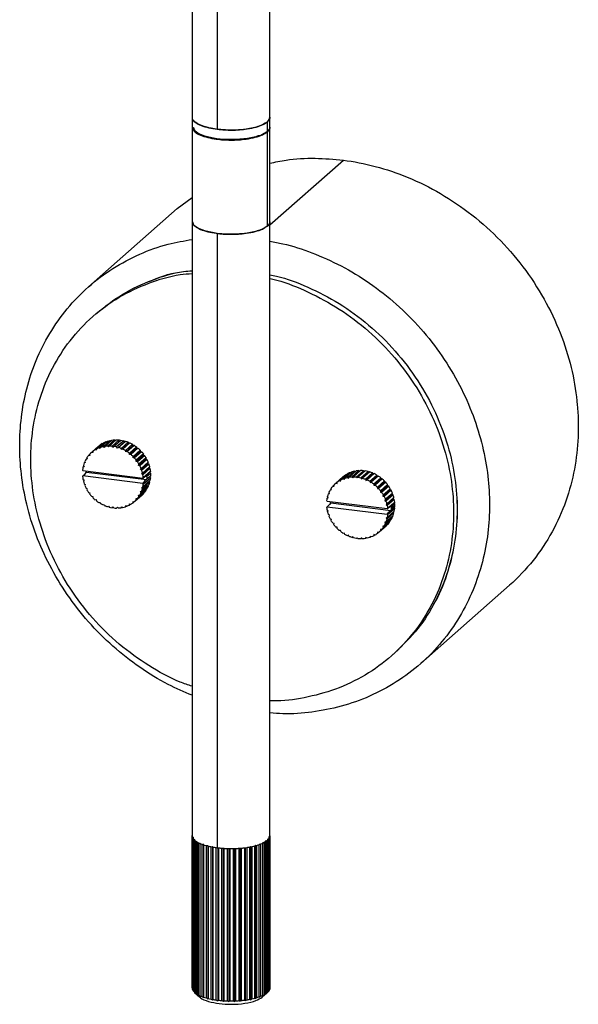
# Paper-space layout '_Dimétrica' of a CAD drawing. Header units: millimetres. Extents: x 123 to 304, y -406 to -14.
# Tile 1 of 2: x 123 to 234, y -406 to -210. Entities that reach past the tile are written whole.
import ezdxf

# ---------------------------------------------------------------- set-up
doc = ezdxf.new("R2010")
doc.units = ezdxf.units.MM

psp = doc.layouts.new('_Dimétrica')

# ---------------------------------------------------------------- linework, layer by layer
at = {"color": 7, "linetype": 'Continuous', "lineweight": 25}
for p, q in [((156.84, -184.83), (156.84, -231.02)), ((172.34, -231.02), (172.34, -184.83)), ((161.85, -187.24), (161.85, -231.55)), ((156.84, -231.12), (156.84, -372.24)), ((171.76, -230.12), (171.76, -232.01)), ((172.34, -372.24), (172.34, -231.12)), ((171.76, -232.1), (171.76, -250.86)), ((172.34, -250.59), (186.95, -237.7)), ((153.88, -247.34), (156.84, -245.12)), ((153.88, -247.34), (136.2, -262.93)), ((161.85, -252.3), (161.85, -374.66)), ((137.74, -268.24), (137.04, -268.86)), ((137.78, -295.23), (139.2, -293.98)), ((139.69, -293.75), (138.28, -295)), ((138.58, -294.89), (140, -293.64)), ((140.53, -293.5), (139.11, -294.75)), ((139.44, -294.69), (140.85, -293.44)), ((139.69, -293.75), (139.81, -293.81)), ((141.41, -293.38), (139.99, -294.63)), ((140.33, -294.62), (141.74, -293.37)), ((140.53, -293.5), (140.67, -293.6)), ((142.31, -293.4), (140.9, -294.65)), ((141.07, -294.84), (142.65, -293.45)), ((141.41, -293.38), (141.57, -293.53)), ((143.22, -293.56), (141.8, -294.81)), ((143.36, -293.77), (141.95, -295.02)), ((142.14, -294.9), (143.56, -293.65)), ((142.31, -293.4), (142.48, -293.6)), ((144.11, -293.85), (142.69, -295.1)), ((143.02, -295.24), (144.44, -293.99)), ((143.22, -293.56), (143.36, -293.77)), ((143.36, -293.77), (143.56, -293.65)), ((144.11, -293.85), (144.22, -294.08)), ((144.22, -294.08), (144.44, -293.99)), ((136.77, -295.92), (136.69, -295.99)), ((138.22, -294.64), (136.81, -295.89)), ((137.05, -295.93), (136.81, -295.89)), ((137.06, -295.68), (137.05, -295.93)), ((137.06, -295.68), (138.47, -294.44)), ((138.92, -294.14), (137.5, -295.38)), ((137.74, -295.46), (137.5, -295.38)), ((137.78, -295.23), (137.74, -295.46)), ((138.1, -294.75), (138.22, -294.64)), ((138.22, -294.64), (138.24, -294.64)), ((138.5, -295.11), (138.28, -295)), ((138.58, -294.89), (138.5, -295.11)), ((138.92, -294.14), (138.99, -294.16)), ((139.33, -294.89), (139.11, -294.75)), ((139.44, -294.69), (139.33, -294.89)), ((140.19, -294.8), (139.99, -294.63)), ((140.33, -294.62), (140.19, -294.8)), ((141.07, -294.84), (140.9, -294.65)), ((141.95, -295.02), (141.8, -294.81)), ((142.14, -294.9), (141.95, -295.02)), ((142.81, -295.33), (142.69, -295.1)), ((144.22, -294.08), (142.81, -295.33)), ((143.02, -295.24), (142.81, -295.33)), ((144.96, -294.27), (143.55, -295.52)), ((143.63, -295.76), (143.55, -295.52)), ((145.04, -294.51), (143.63, -295.76)), ((143.86, -295.7), (143.63, -295.76)), ((143.86, -295.7), (145.27, -294.46)), ((145.76, -294.81), (144.35, -296.05)), ((145.81, -295.05), (144.39, -296.3)), ((144.63, -296.28), (146.05, -295.04)), ((144.96, -294.27), (145.04, -294.51)), ((145.04, -294.51), (145.27, -294.46)), ((146.49, -295.45), (145.08, -296.69)), ((146.5, -295.69), (145.08, -296.94)), ((145.33, -296.96), (146.74, -295.71)), ((145.76, -294.81), (145.81, -295.05)), ((145.81, -295.05), (146.05, -295.04)), ((146.49, -295.45), (146.5, -295.69)), ((146.5, -295.69), (146.74, -295.71)), ((135.53, -297.84), (135.35, -298)), ((135.57, -297.93), (135.35, -298)), ((135.47, -297.69), (135.57, -297.93)), ((135.92, -297.04), (135.72, -297.21)), ((135.95, -297.18), (135.72, -297.21)), ((135.89, -296.93), (135.95, -297.18)), ((136.43, -296.31), (136.21, -296.5)), ((136.45, -296.5), (136.21, -296.5)), ((136.42, -296.26), (136.45, -296.5)), ((144.39, -296.3), (144.35, -296.05)), ((144.63, -296.28), (144.39, -296.3)), ((145.08, -296.94), (145.08, -296.69)), ((145.33, -296.96), (145.08, -296.94)), ((147.1, -296.42), (145.68, -297.67)), ((145.68, -297.67), (145.71, -297.43)), ((145.93, -297.73), (145.68, -297.67)), ((147.13, -296.18), (145.71, -297.43)), ((145.93, -297.73), (147.34, -296.48)), ((147.6, -297.22), (146.18, -298.47)), ((147.66, -296.99), (146.24, -298.24)), ((146.42, -298.56), (147.83, -297.31)), ((148.08, -297.86), (146.66, -299.1)), ((147.13, -296.18), (147.1, -296.42)), ((147.1, -296.42), (147.34, -296.48)), ((147.66, -296.99), (147.6, -297.22)), ((147.6, -297.22), (147.83, -297.31)), ((148.08, -297.86), (147.98, -298.07)), ((135.02, -299.41), (135.11, -299.52)), ((135.28, -298.7), (135.1, -298.85)), ((135.31, -298.75), (135.1, -298.85)), ((135.11, -299.52), (147.03, -301.02)), ((135.18, -298.52), (135.31, -298.75)), ((135.57, -300.16), (135.81, -299.8)), ((135.7, -299.59), (135.7, -299.69)), ((135.81, -299.8), (135.7, -299.69)), ((135.81, -299.8), (147.74, -301.3)), ((146.18, -298.47), (146.24, -298.24)), ((146.42, -298.56), (146.18, -298.47)), ((147.98, -298.07), (146.57, -299.32)), ((146.57, -299.32), (146.66, -299.1)), ((146.79, -299.44), (146.57, -299.32)), ((146.79, -299.44), (148.2, -298.19)), ((148.24, -298.95), (146.83, -300.2)), ((148.37, -298.76), (146.95, -300.01)), ((147.03, -300.35), (148.44, -299.11)), ((148.53, -299.68), (147.11, -300.93)), ((148.37, -299.85), (147.35, -300.75)), ((147.98, -298.07), (148.2, -298.19)), ((148.37, -298.76), (148.24, -298.95)), ((148.24, -298.95), (148.44, -299.11)), ((148.53, -299.68), (148.37, -299.85)), ((148.37, -299.85), (148.55, -300.03)), ((186.92, -301.13), (188.33, -299.88)), ((188.64, -299.77), (187.23, -301.02)), ((187.75, -300.88), (189.17, -299.63)), ((189.49, -299.57), (188.08, -300.82)), ((188.45, -299.94), (188.33, -299.88)), ((188.63, -300.76), (190.05, -299.51)), ((190.39, -299.5), (188.97, -300.75)), ((189.32, -299.73), (189.17, -299.63)), ((189.54, -300.78), (190.95, -299.53)), ((191.29, -299.57), (189.71, -300.97)), ((190.21, -299.66), (190.05, -299.51)), ((190.44, -300.94), (191.86, -299.69)), ((192, -299.9), (190.59, -301.15)), ((192.2, -299.78), (190.78, -301.03)), ((191.12, -299.73), (190.95, -299.53)), ((192, -299.9), (191.86, -299.69)), ((192.2, -299.78), (192, -299.9)), ((135.11, -300.57), (135.02, -300.67)), ((135.1, -301.24), (135.31, -301.4)), ((135.11, -300.57), (135.57, -300.16)), ((147.03, -302.08), (135.11, -300.57)), ((135.31, -301.4), (135.18, -301.59)), ((146.83, -300.2), (146.95, -300.01)), ((147.03, -300.35), (146.83, -300.2)), ((146.95, -303.07), (148.37, -301.82)), ((147.03, -301.02), (147.35, -300.75)), ((147.03, -301.02), (147.11, -300.93)), ((148.44, -301.5), (147.03, -302.74)), ((147.35, -301.64), (147.03, -302.08)), ((147.11, -302.19), (148.53, -300.94)), ((147.35, -300.75), (147.74, -300.55)), ((147.74, -301.3), (147.35, -301.64)), ((147.74, -300.55), (147.85, -300.65)), ((147.85, -301.22), (147.74, -301.3)), ((147.85, -300.65), (148.55, -300.03)), ((148.55, -300.6), (147.85, -301.22)), ((148.27, -301.65), (148.37, -301.82)), ((148.38, -300.75), (148.53, -300.94)), ((185.45, -302.02), (186.86, -300.77)), ((185.69, -302.06), (185.7, -301.81)), ((187.11, -300.57), (185.7, -301.81)), ((186.14, -301.51), (187.56, -300.27)), ((186.14, -301.51), (186.38, -301.59)), ((186.38, -301.59), (186.43, -301.35)), ((187.84, -300.11), (186.43, -301.35)), ((186.86, -300.77), (186.75, -300.88)), ((186.88, -300.77), (186.86, -300.77)), ((186.92, -301.13), (187.15, -301.24)), ((187.15, -301.24), (187.23, -301.02)), ((187.63, -300.29), (187.56, -300.27)), ((187.75, -300.88), (187.97, -301.02)), ((187.97, -301.02), (188.08, -300.82)), ((188.63, -300.76), (188.83, -300.93)), ((188.83, -300.93), (188.97, -300.75)), ((189.54, -300.78), (189.71, -300.97)), ((190.44, -300.94), (190.59, -301.15)), ((190.59, -301.15), (190.78, -301.03)), ((191.34, -301.23), (192.75, -299.98)), ((191.34, -301.23), (191.45, -301.46)), ((192.86, -300.21), (191.45, -301.46)), ((191.45, -301.46), (191.66, -301.37)), ((193.08, -300.12), (191.66, -301.37)), ((192.19, -301.64), (193.61, -300.4)), ((192.19, -301.64), (192.27, -301.89)), ((193.69, -300.64), (192.27, -301.89)), ((192.27, -301.89), (192.5, -301.83)), ((193.91, -300.59), (192.5, -301.83)), ((192.86, -300.21), (192.75, -299.98)), ((193.08, -300.12), (192.86, -300.21)), ((192.99, -302.18), (194.4, -300.93)), ((194.45, -301.18), (193.04, -302.43)), ((194.69, -301.16), (193.27, -302.41)), ((193.69, -300.64), (193.61, -300.4)), ((193.91, -300.59), (193.69, -300.64)), ((193.72, -302.82), (195.13, -301.58)), ((195.14, -301.82), (193.73, -303.07)), ((195.38, -301.84), (193.97, -303.09)), ((194.45, -301.18), (194.4, -300.93)), ((194.69, -301.16), (194.45, -301.18)), ((195.14, -301.82), (195.13, -301.58)), ((195.38, -301.84), (195.14, -301.82)), ((135.35, -302.15), (135.57, -302.28)), ((135.57, -302.28), (135.47, -302.49)), ((135.72, -303.04), (135.95, -303.13)), ((135.95, -303.13), (135.89, -303.36)), ((147.34, -303.85), (145.93, -305.09)), ((146.24, -304.66), (147.66, -303.42)), ((147.83, -303.14), (146.42, -304.38)), ((146.57, -303.67), (146.79, -303.6)), ((146.66, -303.9), (146.57, -303.67)), ((146.66, -303.9), (148.08, -302.65)), ((148.2, -302.35), (146.79, -303.6)), ((146.83, -302.85), (147.03, -302.74)), ((146.95, -303.07), (146.83, -302.85)), ((147.11, -302.19), (147.03, -302.08)), ((147.63, -303.31), (147.66, -303.42)), ((148.02, -302.51), (148.08, -302.65)), ((184.21, -304.06), (184.11, -303.82)), ((184.36, -303.34), (184.56, -303.16)), ((184.36, -303.34), (184.59, -303.3)), ((184.59, -303.3), (184.53, -303.06)), ((184.85, -302.63), (185.07, -302.44)), ((184.85, -302.63), (185.09, -302.63)), ((185.09, -302.63), (185.06, -302.39)), ((185.4, -302.06), (185.33, -302.12)), ((185.45, -302.02), (185.69, -302.06)), ((192.99, -302.18), (193.04, -302.43)), ((193.04, -302.43), (193.27, -302.41)), ((193.72, -302.82), (193.73, -303.07)), ((193.73, -303.07), (193.97, -303.09)), ((195.74, -302.55), (194.33, -303.8)), ((194.35, -303.56), (194.33, -303.8)), ((194.33, -303.8), (194.57, -303.85)), ((194.35, -303.56), (195.77, -302.31)), ((195.98, -302.61), (194.57, -303.85)), ((196.24, -303.35), (194.82, -304.59)), ((194.89, -304.37), (196.3, -303.12)), ((196.47, -303.44), (195.06, -304.69)), ((195.74, -302.55), (195.77, -302.31)), ((195.98, -302.61), (195.74, -302.55)), ((196.24, -303.35), (196.3, -303.12)), ((196.47, -303.44), (196.24, -303.35)), ((136.21, -303.87), (136.45, -303.93)), ((136.45, -303.93), (136.42, -304.17)), ((136.81, -304.63), (137.05, -304.66)), ((137.05, -304.66), (137.06, -304.9)), ((137.5, -305.31), (137.74, -305.3)), ((137.74, -305.3), (137.78, -305.54)), ((145.08, -305.67), (145.33, -305.71)), ((145.08, -305.91), (145.08, -305.67)), ((145.08, -305.91), (145.31, -305.7)), ((145.45, -305.6), (146.86, -304.35)), ((145.68, -305.09), (145.93, -305.09)), ((145.71, -305.34), (145.68, -305.09)), ((145.71, -305.34), (147.13, -304.09)), ((146.18, -304.42), (146.42, -304.38)), ((146.24, -304.66), (146.18, -304.42)), ((147.12, -304.04), (147.13, -304.09)), ((183.75, -305.65), (183.66, -305.53)), ((183.74, -304.98), (183.92, -304.82)), ((183.74, -304.98), (183.95, -304.88)), ((195.67, -307.15), (183.75, -305.65)), ((183.95, -304.88), (183.82, -304.65)), ((183.99, -304.13), (184.17, -303.97)), ((183.99, -304.13), (184.21, -304.06)), ((184.34, -305.82), (184.34, -305.72)), ((184.34, -305.82), (184.45, -305.93)), ((194.89, -304.37), (194.82, -304.59)), ((194.82, -304.59), (195.06, -304.69)), ((196.62, -304.2), (195.21, -305.44)), ((195.3, -305.23), (195.21, -305.44)), ((195.21, -305.44), (195.43, -305.57)), ((195.3, -305.23), (196.72, -303.98)), ((196.84, -304.32), (195.43, -305.57)), ((196.88, -305.08), (195.47, -306.33)), ((195.6, -306.14), (197.01, -304.89)), ((197.09, -305.24), (195.67, -306.48)), ((195.76, -307.06), (197.17, -305.81)), ((196.62, -304.2), (196.72, -303.98)), ((196.84, -304.32), (196.62, -304.2)), ((196.88, -305.08), (197.01, -304.89)), ((197.09, -305.24), (196.88, -305.08)), ((197.01, -305.98), (197.17, -305.81)), ((138.28, -305.89), (138.5, -305.84)), ((138.5, -305.84), (138.58, -306.08)), ((139.11, -306.35), (139.33, -306.27)), ((139.33, -306.27), (139.44, -306.5)), ((139.99, -306.69), (140.19, -306.57)), ((140.19, -306.57), (140.33, -306.79)), ((140.9, -306.9), (141.07, -306.75)), ((141.07, -306.75), (141.24, -306.94)), ((141.8, -306.97), (141.95, -306.8)), ((141.8, -306.97), (141.98, -306.82)), ((141.95, -306.8), (142.14, -306.96)), ((142.69, -306.91), (142.81, -306.71)), ((142.69, -306.91), (142.87, -306.75)), ((142.81, -306.71), (143.02, -306.85)), ((143.55, -306.7), (143.63, -306.48)), ((143.55, -306.7), (143.74, -306.54)), ((143.63, -306.48), (143.86, -306.59)), ((144.35, -306.37), (144.39, -306.14)), ((144.35, -306.37), (144.56, -306.19)), ((144.39, -306.14), (144.63, -306.21)), ((183.66, -306.79), (183.75, -306.7)), ((183.95, -307.52), (183.74, -307.37)), ((184.21, -306.29), (183.75, -306.7)), ((183.75, -306.7), (195.67, -308.2)), ((183.82, -307.72), (183.95, -307.52)), ((184.45, -305.93), (184.21, -306.29)), ((184.45, -305.93), (196.38, -307.43)), ((195.6, -306.14), (195.47, -306.33)), ((195.47, -306.33), (195.67, -306.48)), ((195.99, -306.88), (195.67, -307.15)), ((195.76, -307.06), (195.67, -307.15)), ((195.67, -308.87), (197.09, -307.62)), ((195.67, -308.2), (195.99, -307.77)), ((197.17, -307.07), (195.76, -308.32)), ((197.01, -305.98), (195.99, -306.88)), ((196.38, -306.68), (195.99, -306.88)), ((195.99, -307.77), (196.38, -307.43)), ((196.49, -306.78), (196.38, -306.68)), ((196.38, -307.43), (196.49, -307.35)), ((197.2, -306.16), (196.49, -306.78)), ((196.49, -307.35), (197.2, -306.73)), ((196.5, -307.07), (197.2, -306.44)), ((197.01, -307.95), (196.91, -307.78)), ((197.2, -306.16), (197.01, -305.98)), ((197.17, -307.07), (197.02, -306.88)), ((184.21, -308.41), (183.99, -308.28)), ((184.11, -308.62), (184.21, -308.41)), ((184.59, -309.26), (184.36, -309.17)), ((184.53, -309.49), (184.59, -309.26)), ((196.3, -309.54), (194.89, -310.79)), ((195.06, -310.51), (196.47, -309.27)), ((195.43, -309.72), (195.21, -309.79)), ((196.72, -308.78), (195.3, -310.03)), ((195.43, -309.72), (196.84, -308.48)), ((195.67, -308.87), (195.47, -308.98)), ((195.47, -308.98), (195.6, -309.2)), ((197.01, -307.95), (195.6, -309.2)), ((195.67, -308.2), (195.76, -308.32)), ((196.3, -309.54), (196.27, -309.44)), ((196.72, -308.78), (196.66, -308.64)), ((185.09, -310.06), (184.85, -310)), ((185.06, -310.29), (185.09, -310.06)), ((185.69, -310.78), (185.45, -310.76)), ((185.7, -311.03), (185.69, -310.78)), ((186.38, -311.43), (186.14, -311.44)), ((186.43, -311.67), (186.38, -311.43)), ((194.09, -311.73), (195.5, -310.48)), ((194.57, -311.22), (194.33, -311.22)), ((194.33, -311.22), (194.35, -311.47)), ((195.77, -310.22), (194.35, -311.47)), ((194.57, -311.22), (195.98, -309.98)), ((195.06, -310.51), (194.82, -310.55)), ((194.82, -310.55), (194.89, -310.79)), ((195.21, -309.79), (195.3, -310.03)), ((195.77, -310.22), (195.76, -310.17)), ((187.15, -311.97), (186.92, -312.02)), ((187.23, -312.21), (187.15, -311.97)), ((187.97, -312.4), (187.75, -312.48)), ((188.08, -312.63), (187.97, -312.4)), ((188.83, -312.7), (188.63, -312.82)), ((188.97, -312.92), (188.83, -312.7)), ((189.71, -312.88), (189.54, -313.03)), ((189.88, -313.07), (189.71, -312.88)), ((190.59, -312.92), (190.44, -313.1)), ((190.62, -312.95), (190.44, -313.1)), ((190.78, -313.09), (190.59, -312.92)), ((191.45, -312.83), (191.34, -313.04)), ((191.52, -312.88), (191.34, -313.04)), ((191.66, -312.97), (191.45, -312.83)), ((192.27, -312.61), (192.19, -312.83)), ((192.38, -312.66), (192.19, -312.83)), ((192.5, -312.72), (192.27, -312.61)), ((193.04, -312.26), (192.99, -312.5)), ((193.2, -312.32), (192.99, -312.5)), ((193.27, -312.34), (193.04, -312.26)), ((193.73, -311.8), (193.72, -312.04)), ((193.95, -311.83), (193.72, -312.04)), ((193.97, -311.84), (193.73, -311.8)), ((202.35, -337.93), (220.03, -322.34)), ((196.57, -336.36), (197.27, -335.74)), ((156.84, -402.48), (156.84, -372.2)), ((156.85, -372.35), (157.06, -372.28)), ((156.85, -372.35), (156.85, -402.62)), ((172.12, -372.21), (172.34, -372.28)), ((172.34, -402.56), (172.34, -372.28)), ((156.91, -372.59), (156.91, -372.59)), ((156.91, -402.86), (156.91, -372.59)), ((157.16, -372.65), (156.93, -372.59)), ((156.98, -372.73), (157.16, -372.65)), ((156.98, -372.73), (156.98, -403)), ((157.15, -372.97), (157.15, -372.97)), ((157.15, -403.24), (157.15, -372.97)), ((157.43, -373.01), (157.24, -372.98)), ((157.28, -373.11), (157.43, -373.01)), ((157.28, -373.11), (157.28, -403.38)), ((157.56, -373.33), (157.56, -373.33)), ((157.56, -403.6), (157.56, -373.33)), ((157.75, -373.46), (157.85, -373.36)), ((157.75, -373.46), (157.75, -403.73)), ((158.12, -373.67), (158.12, -373.67)), ((158.12, -403.94), (158.12, -373.67)), ((158.37, -373.79), (158.41, -373.71)), ((158.37, -373.79), (158.37, -404.06)), ((158.83, -373.97), (158.83, -373.97)), ((158.83, -404.24), (158.83, -373.97)), ((159.14, -373.97), (158.98, -373.97)), ((159.13, -374.08), (159.14, -373.97)), ((159.13, -374.08), (159.13, -404.35)), ((159.97, -374.23), (159.67, -374.24)), ((159.67, -404.51), (159.67, -374.24)), ((160.01, -374.33), (159.97, -374.23)), ((159.97, -374.23), (159.97, -404.71)), ((160.01, -374.33), (160.01, -404.6)), ((160.91, -374.43), (160.8, -374.44)), ((160.99, -374.53), (160.91, -374.43)), ((160.91, -374.43), (160.91, -404.91)), ((168.44, -374.4), (168.36, -374.5)), ((168.55, -374.41), (168.44, -374.4)), ((168.44, -374.4), (168.44, -404.88)), ((168.74, -374.43), (168.73, -374.43)), ((168.74, -374.43), (168.74, -404.7)), ((169.36, -374.19), (169.33, -374.29)), ((169.33, -404.56), (169.33, -374.29)), ((169.47, -374.19), (169.36, -374.19)), ((169.36, -374.19), (169.36, -404.67)), ((169.67, -374.2), (169.66, -374.2)), ((169.67, -374.2), (169.67, -404.47)), ((170.43, -373.92), (170.17, -373.93)), ((170.17, -373.93), (170.19, -374.03)), ((170.19, -404.3), (170.19, -374.03)), ((170.48, -373.92), (170.48, -373.92)), ((170.48, -373.92), (170.48, -404.19)), ((170.98, -373.62), (170.86, -373.63)), ((170.86, -373.63), (170.93, -373.73)), ((170.93, -404), (170.93, -373.73)), ((171.17, -373.61), (171.17, -403.88)), ((171.71, -373.27), (171.41, -373.3)), ((171.41, -373.3), (171.52, -373.4)), ((171.52, -403.67), (171.52, -373.4)), ((171.71, -373.27), (171.71, -403.54)), ((172.02, -372.92), (171.81, -372.95)), ((171.81, -372.95), (171.96, -373.04)), ((171.84, -403.43), (171.84, -373.16)), ((171.96, -403.32), (171.96, -373.04)), ((172.29, -372.53), (172.05, -372.59)), ((172.05, -372.59), (172.24, -372.67)), ((172.08, -372.9), (172.08, -403.18)), ((172.24, -402.94), (172.24, -372.67)), ((172.3, -372.52), (172.3, -402.8)), ((160.62, -374.46), (160.61, -374.46)), ((160.61, -404.73), (160.61, -374.46)), ((160.99, -374.53), (160.99, -404.8)), ((161.65, -374.63), (161.65, -374.63)), ((161.65, -404.91), (161.65, -374.63)), ((162.04, -374.68), (161.93, -374.59)), ((161.93, -374.59), (161.93, -405.07)), ((162.06, -374.69), (162.05, -374.68)), ((162.06, -374.69), (162.06, -404.96)), ((162.75, -374.75), (162.75, -374.75)), ((162.75, -405.02), (162.75, -374.75)), ((163.01, -374.7), (163.01, -405.18)), ((163.18, -374.78), (163.17, -374.78)), ((163.18, -374.78), (163.18, -405.06)), ((163.89, -374.82), (163.89, -374.82)), ((163.89, -405.09), (163.89, -374.82)), ((164.12, -374.75), (164.12, -405.23)), ((164.33, -374.83), (164.33, -374.83)), ((164.33, -374.83), (164.33, -405.1)), ((165.05, -374.82), (165.05, -374.82)), ((165.05, -405.09), (165.05, -374.82)), ((165.25, -374.74), (165.25, -405.22)), ((165.49, -374.81), (165.48, -374.81)), ((165.49, -374.81), (165.49, -405.08)), ((166.2, -374.77), (166.2, -374.77)), ((166.2, -405.04), (166.2, -374.77)), ((166.36, -374.68), (166.36, -405.16)), ((166.62, -374.74), (166.62, -374.74)), ((166.62, -374.74), (166.62, -405.01)), ((167.34, -374.64), (167.31, -374.66)), ((167.31, -404.93), (167.31, -374.66)), ((167.43, -374.57), (167.43, -405.05)), ((167.71, -374.61), (167.71, -374.61)), ((167.71, -374.61), (167.71, -404.88)), ((168.36, -404.77), (168.36, -374.5)), ((156.91, -402.86), (156.98, -402.94)), ((157.15, -403.24), (157.28, -403.36)), ((157.34, -403.43), (158.38, -404.34)), ((171.84, -403.43), (170.8, -404.34)), ((172.24, -402.86), (172.3, -402.8))]:
    psp.add_line(p, q, dxfattribs=at)
for points, knots in [([(156.86, -229.14), (156.86, -229.15), (156.66, -229.51), (157.31, -230.12), (158.56, -230.81), (160.07, -231.28), (161.27, -231.47), (161.85, -231.55)], [0, 0, 0, 0, 0.0127382, 0.3495956, 0.5767777, 0.7957639, 1, 1, 1, 1]), ([(171.76, -230.12), (171.29, -230.41), (170.31, -231.01), (167.93, -231.52), (165.56, -231.73), (163.51, -231.72), (161.29, -231.52), (159, -231.03), (157.48, -230.25), (156.87, -229.62), (156.9, -229.33), (156.9, -229.27)], [0, 0, 0, 0, 0.139506, 0.290506, 0.392343, 0.490506, 0.582057, 0.721563, 0.872564, 0.974401, 1, 1, 1, 1]), ([(161.85, -231.55), (162.8, -231.64), (164.78, -231.81), (167.53, -231.58), (169.62, -231.15), (170.99, -230.64), (172.09, -229.97), (172.23, -229.45), (172.32, -229.14)], [0, 0, 0, 0, 0.194881, 0.405818, 0.548078, 0.685205, 0.813096, 1, 1, 1, 1]), ([(172.28, -229.14), (172.29, -229.26), (172.32, -229.6), (171.98, -229.92), (171.76, -230.12)], [0, 0, 0, 0, 0.36932, 1, 1, 1, 1]), ([(156.86, -231.02), (156.97, -231.36), (157.15, -231.94), (158.43, -232.64), (159.89, -233.11), (161.9, -233.49), (164.56, -233.68), (167.32, -233.5), (169.43, -233.08), (170.88, -232.59), (171.47, -232.2), (171.76, -232.01)], [0, 0, 0, 0, 0.1431065, 0.242995, 0.3392799, 0.4290794, 0.5659161, 0.7140272, 0.8139157, 0.9102005, 1, 1, 1, 1]), ([(156.86, -231.12), (156.97, -231.46), (157.15, -232.04), (158.43, -232.73), (159.89, -233.21), (161.9, -233.59), (164.56, -233.77), (167.32, -233.59), (169.43, -233.17), (170.88, -232.69), (171.47, -232.29), (171.76, -232.1)], [0, 0, 0, 0, 0.143107, 0.242995, 0.33928, 0.429079, 0.565916, 0.714027, 0.813916, 0.9102, 1, 1, 1, 1]), ([(170.04, -232.83), (170.02, -232.84), (169.46, -233.13), (167.49, -233.48), (164.58, -233.69), (161.66, -233.49), (159.21, -232.95), (157.46, -232.13), (157.24, -231.48), (157.14, -231.17)], [0, 0, 0, 0, 0.005272, 0.17806, 0.350847, 0.510481, 0.670116, 0.842903, 1, 1, 1, 1]), ([(171.76, -232.01), (172.13, -231.69), (172.52, -231.37), (172.33, -231.04), (172.32, -231.03)], [0, 0, 0, 0, 0.9647177, 1, 1, 1, 1]), ([(172.28, -231.12), (172.29, -231.24), (172.32, -231.58), (171.98, -231.9), (171.76, -232.1)], [0, 0, 0, 0, 0.36932, 1, 1, 1, 1]), ([(172.34, -238.32), (173.4, -238.09), (176.32, -237.45), (181.24, -237.2), (185.08, -237.54), (186.95, -237.7)], [0, 0, 0, 0, 0.225735, 0.621079, 1, 1, 1, 1]), ([(186.95, -237.7), (189.02, -237.96), (191.15, -238.37), (195.46, -239.51), (197.64, -240.24), (202.01, -242.05), (204.18, -243.12), (208.45, -245.62), (210.54, -247.04), (214.55, -250.18), (216.47, -251.91), (220.07, -255.63), (221.74, -257.62), (224.79, -261.79), (226.16, -263.96), (228.56, -268.41), (229.59, -270.68), (231.3, -275.25), (231.98, -277.54), (233, -282.07), (233.34, -284.3), (233.63, -287.56), (233.69, -288.63), (233.73, -290.21), (233.73, -290.73), (233.72, -291.78), (233.7, -292.3), (233.58, -294.94), (233.35, -297.08), (232.54, -301.35), (231.98, -303.49), (230.5, -307.69), (229.59, -309.75), (227.41, -313.71), (226.15, -315.61), (223.32, -319.17), (221.74, -320.83), (220.03, -322.34)], [0, 0, 0, 0, 0.0625, 0.0625, 0.125, 0.125, 0.1875, 0.1875, 0.25, 0.25, 0.3125, 0.3125, 0.375, 0.375, 0.4375, 0.4375, 0.5, 0.5, 0.5625, 0.5625, 0.625, 0.625, 0.65625, 0.65625, 0.671875, 0.671875, 0.6875, 0.6875, 0.75, 0.75, 0.8125, 0.8125, 0.875, 0.875, 0.9375, 0.9375, 1, 1, 1, 1]), ([(156.86, -249.88), (156.97, -250.22), (157.15, -250.8), (158.43, -251.49), (159.89, -251.97), (161.9, -252.35), (164.56, -252.53), (167.32, -252.35), (169.43, -251.94), (170.88, -251.45), (171.47, -251.06), (171.76, -250.86)], [0, 0, 0, 0, 0.143107, 0.242995, 0.33928, 0.429079, 0.565916, 0.714027, 0.813916, 0.9102, 1, 1, 1, 1]), ([(161.85, -252.3), (160.98, -252.15), (159.16, -251.84), (157.56, -251.06), (156.87, -250.37), (156.9, -250.01), (156.91, -249.88)], [0, 0, 0, 0, 0.311466, 0.648593, 0.875958, 1, 1, 1, 1]), ([(172.28, -250.01), (172.29, -250.07), (172.32, -250.33), (171.8, -250.91), (170.43, -251.68), (168.15, -252.23), (165.79, -252.46), (163.73, -252.48), (162.46, -252.36), (161.85, -252.3)], [0, 0, 0, 0, 0.0339615, 0.1652573, 0.3653262, 0.5818793, 0.7279262, 0.8687042, 1, 1, 1, 1]), ([(171.76, -250.86), (172.13, -250.55), (172.52, -250.22), (172.33, -249.89), (172.32, -249.88)], [0, 0, 0, 0, 0.9647177, 1, 1, 1, 1]), ([(156.84, -344.25), (155.23, -343.57), (151.62, -342.04), (146.3, -338.75), (140.96, -334.57), (136.1, -329.69), (131.87, -324.26), (128.38, -318.44), (125.68, -312.4), (123.81, -306.31), (122.74, -300.34), (122.39, -294.52), (122.74, -288.8), (123.81, -283.1), (125.68, -277.48), (128.38, -272.12), (131.87, -267.18), (136.1, -262.81), (140.96, -259.16), (146.3, -256.33), (151.62, -254.38), (155.23, -253.76), (156.84, -253.48)], [0, 0, 0, 0, 0.0413, 0.092797, 0.145263, 0.198226, 0.251189, 0.303655, 0.355152, 0.405263, 0.453636, 0.5, 0.546364, 0.594737, 0.644848, 0.696345, 0.748811, 0.801774, 0.854737, 0.907203, 0.9587, 1, 1, 1, 1]), ([(172.34, -253.86), (173.2, -254.01), (176.01, -254.49), (180.79, -256.09), (186.6, -258.67), (192.25, -262.1), (197.6, -266.3), (202.45, -271.17), (206.68, -276.6), (210.18, -282.43), (212.87, -288.47), (214.74, -294.55), (215.82, -300.53), (216.16, -306.34), (215.82, -312.06), (214.74, -317.76), (212.87, -323.38), (210.18, -328.74), (206.68, -333.69), (202.45, -338.05), (197.6, -341.7), (192.25, -344.55), (186.6, -346.56), (180.79, -347.68), (176.01, -348.07), (173.2, -347.84), (172.34, -347.77)], [0, 0, 0, 0, 0.018258, 0.060081, 0.103407, 0.147932, 0.193294, 0.239086, 0.284878, 0.33024, 0.374764, 0.41809, 0.459914, 0.5, 0.540086, 0.58191, 0.625236, 0.66976, 0.715122, 0.760914, 0.806706, 0.852068, 0.896593, 0.939919, 0.981742, 1, 1, 1, 1]), ([(156.84, -342.46), (156.04, -342.19), (153.05, -341.19), (148.1, -338.43), (142.2, -334.19), (136.9, -328.98), (132.41, -323.07), (128.89, -316.69), (126.43, -310.12), (125.01, -303.62), (124.56, -297.29), (125.01, -291.08), (126.43, -284.93), (128.89, -278.98), (132.41, -273.49), (136.9, -268.71), (142.2, -264.84), (148.1, -262.09), (153.05, -260.57), (156.04, -260.32), (156.84, -260.26)], [0, 0, 0, 0, 0.022047, 0.081689, 0.142935, 0.205015, 0.267096, 0.328342, 0.387984, 0.44537, 0.5, 0.55463, 0.612016, 0.671658, 0.732904, 0.794985, 0.857065, 0.918311, 0.977953, 1, 1, 1, 1]), ([(137.74, -268.24), (139.46, -266.88), (142.87, -264.17), (148.82, -261.49), (153.52, -259.99), (156.27, -259.76), (156.84, -259.71)], [0, 0, 0, 0, 0.312685, 0.621165, 0.921563, 1, 1, 1, 1]), ([(148.32, -261.87), (148.53, -261.77), (150.63, -260.75), (153.53, -260), (156.27, -259.76), (156.84, -259.71)], [0, 0, 0, 0, 0.077811, 0.809064, 1, 1, 1, 1]), ([(172.34, -260.53), (172.77, -260.61), (175.33, -261.09), (180, -262.92), (186.22, -266.12), (192.11, -270.43), (197.41, -275.62), (201.9, -281.53), (205.42, -287.91), (207.88, -294.48), (209.3, -300.98), (209.75, -307.31), (209.3, -313.53), (207.89, -319.68), (205.41, -325.61), (201.94, -331.16), (198.84, -334.21), (197.27, -335.74)], [0, 0, 0, 0, 0.013481, 0.081662, 0.152523, 0.22529, 0.299049, 0.372808, 0.445576, 0.516436, 0.584617, 0.649525, 0.714432, 0.782613, 0.853474, 0.926241, 1, 1, 1, 1]), ([(172.34, -260.53), (172.77, -260.61), (175.33, -261.09), (180, -262.92), (186.22, -266.12), (192.11, -270.43), (197.41, -275.62), (201.9, -281.53), (205.42, -287.91), (207.88, -294.48), (209.3, -300.98), (209.75, -307.31), (209.31, -313.54), (207.82, -319.63), (206.32, -323.89), (205.04, -325.85), (204.92, -326.04)], [0, 0, 0, 0, 0.015657, 0.094844, 0.177143, 0.261657, 0.347322, 0.432988, 0.517501, 0.5998, 0.678987, 0.754372, 0.829757, 0.908943, 0.991243, 1, 1, 1, 1]), ([(172.34, -261.29), (172.53, -261.33), (174.85, -261.78), (179.29, -263.56), (185.51, -266.74), (191.4, -271.05), (196.7, -276.24), (201.19, -282.16), (204.71, -288.53), (207.18, -295.1), (208.59, -301.61), (209.04, -307.94), (208.59, -314.15), (207.18, -320.3), (204.71, -326.25), (201.19, -331.74), (196.7, -336.52), (191.4, -340.37), (185.51, -343.2), (179.29, -344.82), (174.85, -345.48), (172.53, -345.34), (172.34, -345.33)], [0, 0, 0, 0, 0.00464, 0.05774, 0.112928, 0.1696, 0.227045, 0.284489, 0.341161, 0.396349, 0.449449, 0.5, 0.550551, 0.603651, 0.658839, 0.715511, 0.772955, 0.8304, 0.887072, 0.94226, 0.99536, 1, 1, 1, 1]), ([(147.13, -304.09), (147.06, -304.16), (146.97, -304.25), (146.88, -304.34), (146.86, -304.35)], [0, 0, 0, 0, 0.799486, 1, 1, 1, 1]), ([(195.5, -310.48), (195.53, -310.45), (195.63, -310.37), (195.71, -310.28), (195.77, -310.22)], [0, 0, 0, 0, 0.3718466, 1, 1, 1, 1]), ([(161.85, -374.66), (160.98, -374.51), (159.16, -374.2), (157.56, -373.43), (156.87, -372.74), (156.9, -372.37), (156.91, -372.24)], [0, 0, 0, 0, 0.311466, 0.648593, 0.875958, 1, 1, 1, 1]), ([(172.28, -372.24), (172.29, -372.34), (172.34, -372.65), (171.81, -373.27), (170.43, -374.05), (168.15, -374.6), (165.79, -374.83), (163.73, -374.85), (162.46, -374.72), (161.85, -374.66)], [0, 0, 0, 0, 0.059486, 0.187312, 0.382095, 0.592927, 0.735115, 0.872173, 1, 1, 1, 1]), ([(157.34, -403.43), (157.37, -403.45), (157.44, -403.51), (157.51, -403.57), (157.56, -403.6)], [0, 0, 0, 0, 0.429275, 1, 1, 1, 1]), ([(171.96, -403.29), (171.96, -403.29), (172, -403.25), (172.04, -403.21), (172.08, -403.18)], [0, 0, 0, 0, 0.035785, 1, 1, 1, 1]), ([(158.45, -404.34), (158.47, -404.38), (158.68, -404.72), (160.01, -405.22), (162.17, -405.68), (164.77, -405.83), (167.39, -405.63), (169.63, -405.11), (170.42, -404.59), (170.8, -404.34)], [0, 0, 0, 0, 0.025334, 0.194205, 0.350222, 0.50624, 0.675111, 0.843983, 1, 1, 1, 1])]:
    psp.add_open_spline(points, degree=3, knots=knots, dxfattribs=at)
for points in [[(139.2, -293.98), (139.36, -293.9), (139.52, -293.82), (139.69, -293.75)], [(140, -293.64), (140.17, -293.59), (140.35, -293.54), (140.53, -293.5)], [(140.85, -293.44), (141.04, -293.41), (141.22, -293.39), (141.41, -293.38)], [(141.74, -293.37), (141.93, -293.37), (142.12, -293.38), (142.31, -293.4)], [(142.65, -293.45), (142.84, -293.48), (143.03, -293.51), (143.22, -293.56)], [(143.56, -293.65), (143.74, -293.71), (143.93, -293.78), (144.11, -293.85)], [(144.44, -293.99), (144.62, -294.08), (144.79, -294.17), (144.96, -294.27)], [(136.81, -295.89), (136.67, -296), (136.54, -296.13), (136.42, -296.26)], [(137.5, -295.38), (137.35, -295.48), (137.2, -295.58), (137.06, -295.68)], [(138.28, -295), (138.11, -295.07), (137.94, -295.14), (137.78, -295.23)], [(138.47, -294.44), (138.61, -294.33), (138.76, -294.23), (138.92, -294.14)], [(139.11, -294.75), (138.93, -294.79), (138.76, -294.83), (138.58, -294.89)], [(139.99, -294.63), (139.81, -294.64), (139.62, -294.66), (139.44, -294.69)], [(140.9, -294.65), (140.71, -294.63), (140.52, -294.62), (140.33, -294.62)], [(141.8, -294.81), (141.62, -294.76), (141.43, -294.72), (141.24, -294.69)], [(142.69, -295.1), (142.51, -295.02), (142.33, -294.96), (142.14, -294.9)], [(143.55, -295.52), (143.38, -295.42), (143.2, -295.32), (143.02, -295.24)], [(144.35, -296.05), (144.19, -295.93), (144.03, -295.81), (143.86, -295.7)], [(145.27, -294.46), (145.44, -294.57), (145.6, -294.68), (145.76, -294.81)], [(146.05, -295.04), (146.2, -295.17), (146.35, -295.3), (146.49, -295.45)], [(146.74, -295.71), (146.88, -295.86), (147, -296.02), (147.13, -296.18)], [(135.72, -297.21), (135.63, -297.37), (135.55, -297.53), (135.47, -297.69)], [(136.21, -296.5), (136.09, -296.64), (135.99, -296.78), (135.89, -296.93)], [(145.08, -296.69), (144.93, -296.55), (144.79, -296.41), (144.63, -296.28)], [(145.71, -297.43), (145.59, -297.27), (145.46, -297.11), (145.33, -296.96)], [(146.24, -298.24), (146.15, -298.06), (146.04, -297.89), (145.93, -297.73)], [(147.34, -296.48), (147.45, -296.64), (147.56, -296.82), (147.66, -296.99)], [(147.83, -297.31), (147.92, -297.49), (148, -297.67), (148.08, -297.86)], [(135.1, -298.85), (135.07, -299.03), (135.04, -299.22), (135.02, -299.41)], [(135.35, -298), (135.28, -298.17), (135.23, -298.35), (135.18, -298.52)], [(146.66, -299.1), (146.59, -298.92), (146.51, -298.74), (146.42, -298.56)], [(146.95, -300.01), (146.91, -299.82), (146.85, -299.63), (146.79, -299.44)], [(148.2, -298.19), (148.27, -298.38), (148.32, -298.57), (148.37, -298.76)], [(148.44, -299.11), (148.48, -299.3), (148.51, -299.49), (148.53, -299.68)], [(188.33, -299.88), (188.16, -299.95), (188, -300.02), (187.84, -300.11)], [(189.17, -299.63), (188.99, -299.67), (188.81, -299.72), (188.64, -299.77)], [(190.05, -299.51), (189.86, -299.52), (189.68, -299.54), (189.49, -299.57)], [(190.95, -299.53), (190.76, -299.51), (190.57, -299.5), (190.39, -299.5)], [(191.86, -299.69), (191.67, -299.64), (191.48, -299.6), (191.29, -299.57)], [(192.75, -299.98), (192.57, -299.91), (192.38, -299.84), (192.2, -299.78)], [(135.02, -300.67), (135.04, -300.86), (135.07, -301.05), (135.1, -301.24)], [(135.18, -301.59), (135.23, -301.78), (135.28, -301.97), (135.35, -302.15)], [(147.11, -300.93), (147.1, -300.74), (147.07, -300.55), (147.03, -300.35)], [(147.85, -301.22), (147.86, -301.04), (147.86, -300.84), (147.85, -300.65)], [(148.37, -301.82), (148.32, -302), (148.27, -302.18), (148.2, -302.35)], [(148.53, -300.94), (148.51, -301.13), (148.48, -301.31), (148.44, -301.5)], [(148.55, -300.03), (148.56, -300.22), (148.56, -300.41), (148.55, -300.6)], [(185.7, -301.81), (185.84, -301.71), (185.99, -301.6), (186.14, -301.51)], [(186.43, -301.35), (186.59, -301.27), (186.75, -301.2), (186.92, -301.13)], [(187.56, -300.27), (187.4, -300.36), (187.26, -300.46), (187.11, -300.57)], [(187.23, -301.02), (187.4, -300.96), (187.57, -300.92), (187.75, -300.88)], [(188.08, -300.82), (188.26, -300.79), (188.45, -300.77), (188.63, -300.76)], [(188.97, -300.75), (189.16, -300.75), (189.35, -300.76), (189.54, -300.78)], [(189.88, -300.82), (190.07, -300.85), (190.26, -300.89), (190.44, -300.94)], [(190.78, -301.03), (190.97, -301.09), (191.15, -301.15), (191.34, -301.23)], [(191.66, -301.37), (191.84, -301.45), (192.02, -301.54), (192.19, -301.64)], [(192.5, -301.83), (192.67, -301.94), (192.83, -302.06), (192.99, -302.18)], [(193.61, -300.4), (193.43, -300.3), (193.26, -300.21), (193.08, -300.12)], [(194.4, -300.93), (194.25, -300.81), (194.08, -300.69), (193.91, -300.59)], [(195.13, -301.58), (194.99, -301.43), (194.84, -301.29), (194.69, -301.16)], [(195.77, -302.31), (195.65, -302.15), (195.52, -301.99), (195.38, -301.84)], [(135.47, -302.49), (135.55, -302.68), (135.63, -302.86), (135.72, -303.04)], [(135.89, -303.36), (135.99, -303.53), (136.09, -303.7), (136.21, -303.87)], [(146.79, -303.6), (146.85, -303.42), (146.91, -303.25), (146.95, -303.07)], [(147.03, -302.74), (147.07, -302.56), (147.1, -302.38), (147.11, -302.19)], [(147.66, -303.42), (147.56, -303.56), (147.45, -303.71), (147.34, -303.85)], [(148.08, -302.65), (148, -302.82), (147.92, -302.98), (147.83, -303.14)], [(184.11, -303.82), (184.19, -303.66), (184.27, -303.49), (184.36, -303.34)], [(184.53, -303.06), (184.63, -302.91), (184.74, -302.77), (184.85, -302.63)], [(185.06, -302.39), (185.19, -302.26), (185.31, -302.13), (185.45, -302.02)], [(193.27, -302.41), (193.43, -302.54), (193.57, -302.68), (193.72, -302.82)], [(193.97, -303.09), (194.1, -303.24), (194.23, -303.4), (194.35, -303.56)], [(194.57, -303.85), (194.68, -304.02), (194.79, -304.19), (194.89, -304.37)], [(196.3, -303.12), (196.2, -302.94), (196.09, -302.77), (195.98, -302.61)], [(196.72, -303.98), (196.64, -303.8), (196.56, -303.62), (196.47, -303.44)], [(136.42, -304.17), (136.54, -304.33), (136.67, -304.48), (136.81, -304.63)], [(137.06, -304.9), (137.2, -305.04), (137.35, -305.18), (137.5, -305.31)], [(137.78, -305.54), (137.94, -305.67), (138.11, -305.78), (138.28, -305.89)], [(145.33, -305.71), (145.46, -305.59), (145.59, -305.47), (145.71, -305.34)], [(145.93, -305.09), (146.04, -304.96), (146.15, -304.81), (146.24, -304.66)], [(146.42, -304.38), (146.51, -304.23), (146.59, -304.07), (146.66, -303.9)], [(183.66, -305.53), (183.68, -305.35), (183.71, -305.16), (183.74, -304.98)], [(183.82, -304.65), (183.87, -304.47), (183.92, -304.3), (183.99, -304.13)], [(195.06, -304.69), (195.15, -304.87), (195.23, -305.05), (195.3, -305.23)], [(195.43, -305.57), (195.49, -305.76), (195.55, -305.95), (195.6, -306.14)], [(197.01, -304.89), (196.96, -304.7), (196.91, -304.51), (196.84, -304.32)], [(197.17, -305.81), (197.15, -305.62), (197.12, -305.43), (197.09, -305.24)], [(138.58, -306.08), (138.76, -306.18), (138.93, -306.27), (139.11, -306.35)], [(139.44, -306.5), (139.62, -306.57), (139.81, -306.64), (139.99, -306.69)], [(140.33, -306.79), (140.52, -306.83), (140.71, -306.87), (140.9, -306.9)], [(141.24, -306.94), (141.43, -306.96), (141.62, -306.97), (141.8, -306.97)], [(142.14, -306.96), (142.33, -306.95), (142.51, -306.94), (142.69, -306.91)], [(143.02, -306.85), (143.2, -306.81), (143.38, -306.76), (143.55, -306.7)], [(143.86, -306.59), (144.03, -306.53), (144.19, -306.45), (144.35, -306.37)], [(144.63, -306.21), (144.79, -306.12), (144.93, -306.02), (145.08, -305.91)], [(183.74, -307.37), (183.71, -307.18), (183.68, -306.99), (183.66, -306.79)], [(183.99, -308.28), (183.92, -308.1), (183.87, -307.91), (183.82, -307.72)], [(195.67, -306.48), (195.71, -306.67), (195.74, -306.87), (195.76, -307.06)], [(196.49, -306.78), (196.49, -306.88), (196.5, -306.97), (196.5, -307.07)], [(196.5, -307.07), (196.5, -307.16), (196.49, -307.26), (196.49, -307.35)], [(197.09, -307.62), (197.12, -307.44), (197.15, -307.26), (197.17, -307.07)], [(197.2, -306.44), (197.2, -306.35), (197.2, -306.25), (197.2, -306.16)], [(197.2, -306.73), (197.2, -306.63), (197.2, -306.54), (197.2, -306.44)], [(184.36, -309.17), (184.27, -308.99), (184.19, -308.8), (184.11, -308.62)], [(184.85, -310), (184.74, -309.83), (184.63, -309.66), (184.53, -309.49)], [(195.6, -309.2), (195.55, -309.38), (195.49, -309.55), (195.43, -309.72)], [(195.76, -308.32), (195.74, -308.5), (195.71, -308.69), (195.67, -308.87)], [(195.98, -309.98), (196.09, -309.84), (196.2, -309.69), (196.3, -309.54)], [(196.47, -309.27), (196.56, -309.11), (196.64, -308.95), (196.72, -308.78)], [(196.84, -308.48), (196.91, -308.31), (196.96, -308.13), (197.01, -307.95)], [(185.45, -310.76), (185.31, -310.61), (185.19, -310.46), (185.06, -310.29)], [(186.14, -311.44), (185.99, -311.31), (185.84, -311.17), (185.7, -311.03)], [(186.92, -312.02), (186.75, -311.91), (186.59, -311.79), (186.43, -311.67)], [(194.35, -311.47), (194.23, -311.6), (194.1, -311.72), (193.97, -311.84)], [(194.89, -310.79), (194.79, -310.94), (194.68, -311.08), (194.57, -311.22)], [(195.3, -310.03), (195.23, -310.2), (195.15, -310.36), (195.06, -310.51)], [(187.75, -312.48), (187.57, -312.4), (187.4, -312.31), (187.23, -312.21)], [(188.63, -312.82), (188.45, -312.76), (188.26, -312.7), (188.08, -312.63)], [(189.54, -313.03), (189.35, -313), (189.16, -312.96), (188.97, -312.92)], [(190.44, -313.1), (190.26, -313.1), (190.07, -313.09), (189.88, -313.07)], [(191.34, -313.04), (191.15, -313.06), (190.97, -313.08), (190.78, -313.09)], [(192.19, -312.83), (192.02, -312.89), (191.84, -312.94), (191.66, -312.97)], [(192.99, -312.5), (192.83, -312.58), (192.67, -312.66), (192.5, -312.72)], [(193.72, -312.04), (193.57, -312.15), (193.43, -312.25), (193.27, -312.34)], [(156.91, -372.59), (156.88, -372.51), (156.86, -372.43), (156.85, -372.35)], [(172.34, -372.28), (172.34, -372.36), (172.32, -372.45), (172.3, -372.52)], [(157.15, -372.97), (157.08, -372.89), (157.03, -372.81), (156.98, -372.73)], [(157.56, -373.33), (157.46, -373.26), (157.37, -373.18), (157.28, -373.11)], [(158.12, -373.67), (157.99, -373.6), (157.86, -373.53), (157.75, -373.46)], [(158.83, -373.97), (158.67, -373.91), (158.51, -373.85), (158.37, -373.79)], [(159.67, -374.24), (159.48, -374.19), (159.3, -374.13), (159.13, -374.08)], [(160.61, -374.46), (160.41, -374.42), (160.2, -374.38), (160.01, -374.33)], [(169.33, -374.29), (169.14, -374.34), (168.94, -374.38), (168.74, -374.43)], [(170.19, -374.03), (170.02, -374.09), (169.85, -374.14), (169.67, -374.2)], [(170.93, -373.73), (170.79, -373.8), (170.64, -373.86), (170.48, -373.92)], [(171.52, -373.4), (171.41, -373.47), (171.29, -373.54), (171.17, -373.61)], [(171.84, -373.16), (171.8, -373.2), (171.75, -373.23), (171.71, -373.27)], [(171.96, -373.04), (171.92, -373.08), (171.88, -373.12), (171.84, -373.16)], [(172.24, -372.67), (172.2, -372.75), (172.15, -372.83), (172.08, -372.9)], [(161.65, -374.63), (161.43, -374.6), (161.21, -374.57), (160.99, -374.53)], [(162.75, -374.75), (162.52, -374.73), (162.28, -374.71), (162.06, -374.69)], [(163.89, -374.82), (163.65, -374.81), (163.41, -374.8), (163.18, -374.78)], [(165.05, -374.82), (164.81, -374.83), (164.57, -374.83), (164.33, -374.83)], [(166.2, -374.77), (165.96, -374.79), (165.72, -374.8), (165.49, -374.81)], [(167.31, -374.66), (167.08, -374.69), (166.85, -374.72), (166.62, -374.74)], [(168.36, -374.5), (168.15, -374.54), (167.93, -374.58), (167.71, -374.61)], [(156.85, -402.62), (156.86, -402.7), (156.88, -402.78), (156.91, -402.86)], [(156.98, -403), (157.03, -403.08), (157.08, -403.16), (157.15, -403.24)], [(157.56, -403.6), (157.65, -403.68), (157.75, -403.76), (157.85, -403.84)], [(157.75, -403.73), (157.86, -403.8), (157.99, -403.87), (158.12, -403.94)], [(157.85, -403.84), (157.82, -403.81), (157.78, -403.77), (157.75, -403.73)], [(171.17, -403.88), (171.29, -403.81), (171.41, -403.74), (171.52, -403.67)], [(171.41, -403.78), (171.51, -403.7), (171.61, -403.62), (171.71, -403.54)], [(171.52, -403.67), (171.49, -403.71), (171.45, -403.75), (171.41, -403.78)], [(171.71, -403.54), (171.75, -403.5), (171.8, -403.47), (171.84, -403.43)], [(171.84, -403.43), (171.88, -403.39), (171.92, -403.35), (171.96, -403.32)], [(172.08, -403.18), (172.15, -403.1), (172.2, -403.02), (172.24, -402.94)], [(172.3, -402.8), (172.32, -402.72), (172.34, -402.64), (172.34, -402.56)], [(158.12, -403.94), (158.22, -404.01), (158.32, -404.09), (158.42, -404.16)], [(158.37, -404.06), (158.51, -404.12), (158.67, -404.18), (158.83, -404.24)], [(158.42, -404.16), (158.41, -404.13), (158.39, -404.09), (158.37, -404.06)], [(158.83, -404.24), (158.93, -404.31), (159.03, -404.38), (159.14, -404.45)], [(159.13, -404.35), (159.3, -404.4), (159.48, -404.46), (159.67, -404.51)], [(159.14, -404.45), (159.13, -404.42), (159.13, -404.38), (159.13, -404.35)], [(159.67, -404.51), (159.77, -404.58), (159.87, -404.64), (159.97, -404.71)], [(159.97, -404.71), (159.98, -404.67), (160, -404.64), (160.01, -404.6)], [(160.01, -404.6), (160.2, -404.65), (160.41, -404.69), (160.61, -404.73)], [(160.61, -404.73), (160.71, -404.79), (160.81, -404.85), (160.91, -404.91)], [(160.91, -404.91), (160.94, -404.88), (160.97, -404.84), (160.99, -404.8)], [(160.99, -404.8), (161.21, -404.84), (161.43, -404.87), (161.65, -404.91)], [(161.65, -404.91), (161.74, -404.96), (161.84, -405.02), (161.93, -405.07)], [(161.93, -405.07), (161.97, -405.03), (162.01, -405), (162.06, -404.96)], [(162.06, -404.96), (162.28, -404.98), (162.52, -405.01), (162.75, -405.02)], [(162.75, -405.02), (162.84, -405.08), (162.92, -405.13), (163.01, -405.18)], [(163.01, -405.18), (163.06, -405.14), (163.12, -405.1), (163.18, -405.06)], [(163.18, -405.06), (163.41, -405.07), (163.65, -405.08), (163.89, -405.09)], [(163.89, -405.09), (163.97, -405.14), (164.05, -405.18), (164.12, -405.23)], [(164.12, -405.23), (164.19, -405.19), (164.26, -405.14), (164.33, -405.1)], [(164.33, -405.1), (164.57, -405.1), (164.81, -405.1), (165.05, -405.09)], [(165.05, -405.09), (165.12, -405.14), (165.18, -405.18), (165.25, -405.22)], [(165.25, -405.22), (165.33, -405.18), (165.41, -405.13), (165.49, -405.08)], [(165.49, -405.08), (165.72, -405.07), (165.96, -405.06), (166.2, -405.04)], [(166.2, -405.04), (166.25, -405.08), (166.31, -405.12), (166.36, -405.16)], [(166.36, -405.16), (166.45, -405.11), (166.54, -405.06), (166.62, -405.01)], [(166.62, -405.01), (166.85, -404.99), (167.08, -404.96), (167.31, -404.93)], [(167.31, -404.93), (167.35, -404.97), (167.39, -405.01), (167.43, -405.05)], [(167.43, -405.05), (167.53, -404.99), (167.62, -404.94), (167.71, -404.88)], [(167.71, -404.88), (167.93, -404.85), (168.15, -404.81), (168.36, -404.77)], [(168.36, -404.77), (168.39, -404.81), (168.41, -404.85), (168.44, -404.88)], [(168.44, -404.88), (168.54, -404.82), (168.64, -404.76), (168.74, -404.7)], [(168.74, -404.7), (168.94, -404.66), (169.14, -404.61), (169.33, -404.56)], [(169.33, -404.56), (169.34, -404.6), (169.35, -404.63), (169.36, -404.67)], [(169.36, -404.67), (169.46, -404.6), (169.56, -404.53), (169.67, -404.47)], [(169.67, -404.47), (169.85, -404.42), (170.02, -404.36), (170.19, -404.3)], [(170.17, -404.41), (170.28, -404.34), (170.38, -404.27), (170.48, -404.19)], [(170.19, -404.3), (170.18, -404.34), (170.18, -404.37), (170.17, -404.41)], [(170.48, -404.19), (170.64, -404.13), (170.79, -404.07), (170.93, -404)], [(170.86, -404.11), (170.97, -404.04), (171.07, -403.96), (171.17, -403.88)], [(170.93, -404), (170.91, -404.04), (170.89, -404.08), (170.86, -404.11)]]:
    psp.add_open_spline(points, degree=3, dxfattribs=at)

doc.saveas('drawing.dxf')
